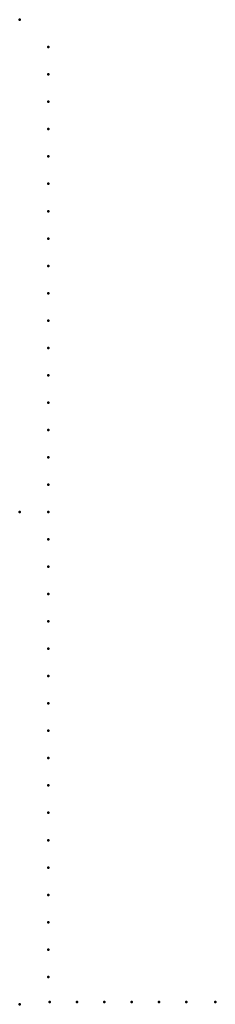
# Model space of a CAD drawing. Header units: millimetres. Extents: x 0 to 238, y -600 to 600.
import ezdxf

# ---------------------------------------------------------------- set-up
doc = ezdxf.new("R2010")
doc.units = ezdxf.units.MM
doc.layers.add('ConnectionPoints', color=7, linetype='Continuous', lineweight=50)

msp = doc.modelspace()

# ---------------------------------------------------------------- linework, layer by layer
at = {"layer": 'ConnectionPoints'}
for p in [(0, 600, 70), (35, 566.61, 70), (35, 533.28, 70), (35, 499.95, 70), (35, 466.62, 70), (35, 433.29, 70), (35, 399.96, 70), (35, 366.63, 70), (35, 333.3, 70), (35, 299.97, 70), (35, 266.64, 70), (35, 233.31, 70), (35, 199.98, 70), (35, 166.65, 70), (35, 133.32, 70), (35, 99.99, 70), (35, 66.66, 70), (35, 33.33, 70), (0, 0), (0, 0, 70), (0, 0, 70), (0, 0, 70), (35, 0, 70), (35, -33.33, 70), (35, -66.66, 70), (35, -99.99, 70), (35, -133.32, 70), (35, -166.65, 70), (35, -199.98, 70), (35, -233.31, 70), (35, -266.64, 70), (35, -299.97, 70), (35, -333.3, 70), (35, -366.63, 70), (35, -399.96, 70), (35, -433.29, 70), (35, -466.62, 70), (35, -499.95, 70), (35, -533.28, 70), (35, -566.61, 70), (0, -600, 70), (36.5, -597, 70), (69.83, -597, 70), (103.16, -597, 70), (136.49, -597, 70), (169.82, -597, 70), (203.15, -597, 70), (238.5, -597, 70)]:
    msp.add_point(p, dxfattribs=at)
at = {"layer": 'ConnectionPoints', "extrusion": (0, 1.22465e-16, -1)}
for p in [(35, 566.61, 70), (35, 533.28, 70), (35, 499.95, 70), (35, 466.62, 70), (35, 433.29, 70), (35, 399.96, 70), (35, 366.63, 70), (35, 333.3, 70), (35, 299.97, 70), (35, 266.64, 70), (35, 233.31, 70), (35, 199.98, 70), (35, 166.65, 70), (35, 133.32, 70), (35, 99.99, 70), (35, 66.66, 70), (35, 33.33, 70), (0, 0, 70), (0, 0, 70), (35, 0, 70), (35, -33.33, 70), (35, -66.66, 70), (35, -99.99, 70), (35, -133.32, 70), (35, -166.65, 70), (35, -199.98, 70), (35, -233.31, 70), (35, -266.64, 70), (35, -299.97, 70), (35, -333.3, 70), (35, -366.63, 70), (35, -399.96, 70), (35, -433.29, 70), (35, -466.62, 70), (35, -499.95, 70), (35, -533.28, 70), (35, -566.61, 70), (36.5, -597, 70), (69.83, -597, 70), (103.16, -597, 70), (136.49, -597, 70), (169.82, -597, 70), (203.15, -597, 70), (238.5, -597, 70)]:
    msp.add_point(p, dxfattribs=at)
at = {"layer": 'ConnectionPoints', "extrusion": (-1.49976e-32, -1.22465e-16, -1)}
msp.add_point((0, 0), dxfattribs=at)

doc.saveas('drawing.dxf')
